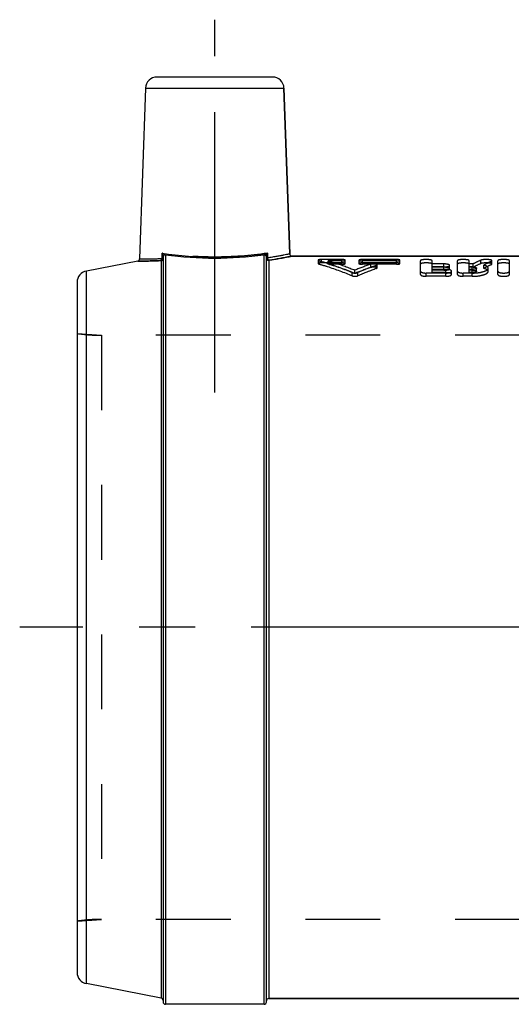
# Model space of a CAD drawing. Header units: millimetres. Extents: x 439 to 561, y 455 to 545.
# Tile 1 of 2: x 439 to 481, y 460 to 545. Entities that reach past the tile are written whole.
import ezdxf

# ---------------------------------------------------------------- set-up
doc = ezdxf.new("R2010")
doc.units = ezdxf.units.MM
doc.header["$LTSCALE"] = 65.185185
doc.linetypes.add('CENTER', pattern=[0.6, 0.375, -0.075, 0.075, -0.075])
doc.linetypes.add('HIDDEN', pattern=[0.2, 0.1, -0.1])
for name, color, linetype in [('ACHSEN_S', 7, 'CONTINUOUS'), ('KOERPER', 7, 'CONTINUOUS'), ('KONST.EL_MIT_GEO', 7, 'CONTINUOUS')]:
    doc.layers.add(name, color=color, linetype=linetype)

msp = doc.modelspace()

# ---------------------------------------------------------------- linework, layer by layer
at = {"layer": 'ACHSEN_S', "color": 2, "linetype": 'CENTER'}
msp.add_line((561.468, 492.399), (438.618, 492.399), dxfattribs=at)
at = {"layer": 'KOERPER', "color": 2, "linetype": 'CENTER'}
msp.add_line((455.618, 512.849), (455.618, 545.349), dxfattribs=at)
at = {"layer": 'KOERPER', "color": 7, "linetype": 'Continuous'}
for p, q in [((449.585, 539.384), (449.065, 524.508)), ((461.652, 539.384), (462.156, 524.942)), ((503.618, 524.749), (462.356, 524.749)), ((503.618, 460.049), (460.318, 460.049)), ((459.918, 459.549), (451.318, 459.549))]:
    msp.add_line(p, q, dxfattribs=at)
at = {"layer": 'KONST.EL_MIT_GEO', "color": 7, "linetype": 'Continuous'}
for p, q in [((460.653, 540.349), (450.584, 540.349)), ((449.585, 539.384), (461.652, 539.384)), ((462.156, 524.942), (461.652, 539.384)), ((448.904, 524.318), (444.428, 523.448)), ((448.904, 524.318), (449.213, 524.315)), ((450.957, 524.35), (450.957, 460.08)), ((451.028, 524.542), (451.029, 525.006)), ((451.118, 524.699), (451.118, 459.749)), ((451.318, 524.86), (451.318, 459.549)), ((459.918, 459.549), (459.918, 524.86)), ((460.118, 459.749), (460.118, 524.699)), ((460.208, 525.006), (460.208, 524.584)), ((460.318, 524.382), (460.318, 460.049)), ((462.356, 524.749), (503.618, 524.749)), ((444.428, 461.35), (444.428, 523.448)), ((443.618, 522.467), (443.618, 462.331)), ((450.957, 460.08), (444.428, 461.35)), ((460.318, 460.049), (503.618, 460.049))]:
    msp.add_line(p, q, dxfattribs=at)
at = {"layer": 'KONST.EL_MIT_GEO', "color": 8, "linetype": 'HIDDEN'}
for p, q in [((464.618, 524.391), (464.618, 524.097)), ((464.678, 524.061), (464.678, 524.354)), ((464.916, 524.155), (464.916, 524.449)), ((466.699, 524.449), (464.916, 524.449)), ((465.509, 524.036), (465.509, 524.329)), ((466.699, 524.329), (465.509, 524.329)), ((466.699, 524.036), (466.699, 524.449)), ((466.996, 524.097), (466.996, 524.391)), ((468.184, 524.391), (468.184, 524.097)), ((468.482, 524.036), (468.482, 524.449)), ((471.453, 524.449), (468.482, 524.449)), ((471.453, 524.329), (468.482, 524.329)), ((471.453, 524.036), (471.453, 524.449)), ((471.751, 524.097), (471.751, 524.391)), ((473.538, 523.151), (473.538, 524.347)), ((474.557, 523.306), (474.557, 524.347)), ((476.765, 523.151), (476.765, 524.347)), ((477.784, 523.306), (477.784, 524.347)), ((478.806, 524.097), (478.806, 524.391)), ((479.73, 524.008), (479.73, 524.302)), ((479.777, 524.053), (479.777, 524.347)), ((480.287, 523.151), (480.287, 524.347)), ((481.306, 523.151), (481.306, 524.347)), ((466.699, 524.155), (464.916, 524.155)), ((466.699, 524.036), (465.509, 524.036)), ((467.836, 523.237), (467.836, 523.523)), ((471.453, 524.155), (468.482, 524.155)), ((471.453, 524.036), (468.482, 524.036)), ((469.229, 523.751), (469.229, 524.041)), ((469.705, 523.661), (469.705, 523.951)), ((469.764, 523.706), (469.764, 523.997)), ((475.576, 524.068), (474.557, 524.068)), ((475.576, 523.801), (474.557, 523.801)), ((475.576, 523.777), (474.557, 523.777)), ((475.746, 523.593), (474.557, 523.593)), ((475.576, 523.512), (474.557, 523.512)), ((475.576, 523.512), (475.576, 524.068)), ((475.746, 523.306), (475.746, 523.593)), ((476.085, 523.649), (476.085, 523.938)), ((476.255, 523.151), (476.255, 523.436)), ((478.132, 524.068), (477.784, 524.068)), ((478.065, 523.801), (477.784, 523.801)), ((478.132, 523.777), (477.784, 523.777)), ((478.065, 523.593), (477.784, 523.593)), ((478.065, 523.512), (477.784, 523.512)), ((478.065, 523.306), (478.065, 523.801)), ((478.132, 523.777), (478.132, 524.068)), ((478.426, 523.411), (478.426, 523.699)), ((479.059, 523.671), (479.059, 523.961)), ((479.445, 523.411), (479.445, 523.699)), ((467.594, 523.027), (467.594, 523.311)), ((468.078, 523.027), (468.078, 523.311)), ((474.048, 522.987), (474.048, 523.271)), ((475.746, 523.271), (474.048, 523.271)), ((475.746, 522.987), (474.048, 522.987)), ((475.746, 523.306), (474.557, 523.306)), ((475.746, 522.987), (475.746, 523.271)), ((477.274, 522.987), (477.274, 523.271)), ((478.065, 523.271), (477.274, 523.271)), ((478.065, 522.987), (477.274, 522.987)), ((478.065, 523.306), (477.784, 523.306)), ((478.065, 522.987), (478.065, 523.271)), ((443.618, 517.999), (445.734, 517.849)), ((445.734, 517.849), (445.734, 466.949)), ((496.118, 517.849), (445.734, 517.849)), ((443.618, 466.799), (445.734, 466.949)), ((496.118, 466.949), (445.734, 466.949))]:
    msp.add_line(p, q, dxfattribs=at)
at = {"layer": 'KONST.EL_MIT_GEO', "color": 7, "linetype": 'Continuous'}
for centre, radius, start, end in [((450.584, 539.349), 1, 90, 178), ((460.653, 539.349), 1, 2, 90), ((448.865, 524.515), 0.2, 280.99541, 358.00146), ((449.359, 555.268), 30.953, 269.73085, 272.90329), ((448.149, 519.138), 6.536, 61.43325, 63.85458), ((451.312, 524.662), 0.193, 169.70623, 179.9354), ((451.385, 525.082), 0.232, 241.53601, 247.4824), ((451.378, 525.065), 0.213, 247.47322, 253.87601), ((455.618, 556.994), 32.42, 262.37821, 277.62179), ((463.15, 519.017), 6.672, 116.16852, 118.54056), ((459.925, 524.662), 0.193, 0.06461, 10.29434), ((461.175, 524.531), 1.075, 161.43687, 163.81905), ((460.319, 524.582), 0.2, 259.93932, 269.93912), ((462.356, 524.949), 0.2, 181.99746, 270.00588), ((444.618, 522.467), 1, 101, 180), ((444.618, 462.331), 1, 180, 259), ((450.918, 459.884), 0.2, 0, 79), ((460.318, 459.849), 0.2, 90, 180), ((451.318, 459.749), 0.2, 180, 270), ((459.918, 459.749), 0.2, 270, 0)]:
    msp.add_arc(centre, radius, start, end, dxfattribs=at)
at = {"layer": 'KONST.EL_MIT_GEO', "color": 8, "linetype": 'HIDDEN'}
for centre, radius, start, end in [((448.086, 519.016), 6.673, 61.45944, 63.83133), ((463.09, 519.134), 6.54, 116.1462, 118.56607), ((455.257, 558.944), 34.924, 278.38295, 281.729), ((482.615, 515.589), 9.591, 113.39885, 117.86933), ((483.874, 515.311), 9.9, 114.75021, 119.10438), ((459.731, 503.401), 21.429, 67.77349, 74.35701), ((476.127, 503.371), 21.791, 108.45548, 112.36171), ((476.111, 502.937), 21.922, 108.29705, 112.17563), ((476.991, 503.042), 22.142, 109.21206, 113.73548), ((476.972, 502.613), 22.267, 109.04804, 113.54037), ((482.601, 515.245), 9.631, 113.2064, 117.6504), ((483.858, 514.97), 9.937, 114.54944, 118.87923), ((445.734, 532.849), 15, 261.89039, 270), ((445.734, 451.949), 15, 90, 98.10961)]:
    msp.add_arc(centre, radius, start, end, dxfattribs=at)
for points, knots in [([(450.927, 524.355), (450.641, 524.34), (450.142, 524.323), (449.512, 524.312), (449.124, 524.319), (448.948, 524.316), (448.904, 524.318)], [0, 0, 0, 0, 0.424091, 0.739681, 0.93427, 1, 1, 1, 1]), ([(450.927, 524.355), (450.942, 524.36), (451.005, 524.401), (451.029, 524.484), (451.029, 524.542)], [0, 0, 0, 0, 0.217209, 1, 1, 1, 1]), ([(451.118, 524.544), (451.118, 524.546), (451.106, 524.543), (451.093, 524.546), (451.063, 524.543), (451.041, 524.543), (451.028, 524.542)], [0, 0, 0, 0, 0.066176, 0.260447, 0.576812, 1, 1, 1, 1]), ([(460.208, 525.006), (458.69, 524.784), (455.618, 524.552), (452.547, 524.784), (451.029, 525.006)], [0, 0, 0, 0, 0.5, 1, 1, 1, 1]), ([(451.118, 524.699), (451.118, 524.748), (451.091, 524.853), (451.053, 524.952), (451.029, 525.005)], [0, 0, 0, 0, 0.45766, 1, 1, 1, 1]), ([(451.274, 524.878), (451.232, 524.869), (451.152, 524.826), (451.118, 524.74), (451.118, 524.699)], [0, 0, 0, 0, 0.513333, 1, 1, 1, 1]), ([(451.318, 524.86), (451.268, 524.86), (451.162, 524.818), (451.118, 524.713), (451.118, 524.662)], [0, 0, 0, 0, 0.502107, 1, 1, 1, 1]), ([(459.918, 524.86), (459.969, 524.86), (460.075, 524.818), (460.118, 524.713), (460.118, 524.662)], [0, 0, 0, 0, 0.502107, 1, 1, 1, 1]), ([(459.963, 524.878), (460.005, 524.869), (460.085, 524.826), (460.118, 524.74), (460.118, 524.699)], [0, 0, 0, 0, 0.513306, 1, 1, 1, 1]), ([(460.118, 524.58), (460.118, 524.582), (460.131, 524.58), (460.144, 524.583), (460.174, 524.583), (460.196, 524.584), (460.208, 524.584)], [0, 0, 0, 0, 0.066698, 0.261049, 0.577339, 1, 1, 1, 1]), ([(460.118, 524.58), (460.118, 524.529), (460.162, 524.424), (460.268, 524.382), (460.318, 524.382)], [0, 0, 0, 0, 0.497982, 1, 1, 1, 1]), ([(460.208, 525.005), (460.184, 524.952), (460.146, 524.853), (460.119, 524.748), (460.119, 524.699)], [0, 0, 0, 0, 0.542345, 1, 1, 1, 1]), ([(460.208, 524.584), (460.211, 524.56), (460.227, 524.482), (460.291, 524.401), (460.348, 524.393)], [0, 0, 0, 0, 0.289395, 1, 1, 1, 1]), ([(464.916, 524.449), (464.845, 524.449), (464.748, 524.442), (464.655, 524.422), (464.618, 524.401), (464.618, 524.391)], [0, 0, 0, 0, 0.680339, 0.895296, 1, 1, 1, 1]), ([(464.618, 524.391), (464.618, 524.387), (464.631, 524.364), (464.658, 524.36), (464.678, 524.354)], [0, 0, 0, 0, 0.146419, 1, 1, 1, 1]), ([(464.678, 524.354), (464.923, 524.286), (465.913, 523.992), (466.881, 523.624), (467.594, 523.311)], [0, 0, 0, 0, 0.246187, 1, 1, 1, 1]), ([(465.509, 524.329), (465.704, 524.274), (466.491, 524.039), (467.264, 523.758), (467.836, 523.523)], [0, 0, 0, 0, 0.246962, 1, 1, 1, 1]), ([(466.996, 524.391), (466.996, 524.401), (466.96, 524.422), (466.866, 524.442), (466.769, 524.449), (466.699, 524.449)], [0, 0, 0, 0, 0.102944, 0.320332, 1, 1, 1, 1]), ([(466.699, 524.329), (466.769, 524.329), (466.866, 524.337), (466.96, 524.358), (466.996, 524.38), (466.996, 524.391)], [0, 0, 0, 0, 0.679552, 0.896367, 1, 1, 1, 1]), ([(468.482, 524.449), (468.411, 524.449), (468.314, 524.442), (468.22, 524.422), (468.184, 524.401), (468.184, 524.391)], [0, 0, 0, 0, 0.68066, 0.897046, 1, 1, 1, 1]), ([(468.184, 524.391), (468.184, 524.38), (468.22, 524.358), (468.314, 524.337), (468.411, 524.329), (468.482, 524.329)], [0, 0, 0, 0, 0.103622, 0.321438, 1, 1, 1, 1]), ([(471.751, 524.391), (471.751, 524.401), (471.715, 524.422), (471.621, 524.442), (471.524, 524.449), (471.453, 524.449)], [0, 0, 0, 0, 0.102944, 0.320332, 1, 1, 1, 1]), ([(471.453, 524.329), (471.524, 524.329), (471.621, 524.337), (471.715, 524.358), (471.751, 524.38), (471.751, 524.391)], [0, 0, 0, 0, 0.679552, 0.896367, 1, 1, 1, 1]), ([(474.557, 524.347), (474.557, 524.366), (474.496, 524.403), (474.394, 524.424), (474.233, 524.446), (474.048, 524.451), (473.864, 524.446), (473.702, 524.424), (473.599, 524.403), (473.538, 524.366), (473.538, 524.347)], [0, 0, 0, 0, 0.052527, 0.160561, 0.316088, 0.499307, 0.682527, 0.838541, 0.948019, 1, 1, 1, 1]), ([(477.784, 524.347), (477.784, 524.366), (477.722, 524.403), (477.621, 524.424), (477.459, 524.446), (477.275, 524.451), (477.09, 524.446), (476.928, 524.424), (476.826, 524.403), (476.765, 524.366), (476.765, 524.347)], [0, 0, 0, 0, 0.052527, 0.160561, 0.316088, 0.499307, 0.682527, 0.838541, 0.948019, 1, 1, 1, 1]), ([(479.777, 524.347), (479.777, 524.362), (479.735, 524.395), (479.605, 524.429), (479.362, 524.455), (479.076, 524.446), (478.88, 524.423), (478.806, 524.391)], [0, 0, 0, 0, 0.045041, 0.132923, 0.422051, 0.757737, 1, 1, 1, 1]), ([(479.73, 524.302), (479.737, 524.305), (479.756, 524.315), (479.777, 524.333), (479.777, 524.347)], [0, 0, 0, 0, 0.356345, 1, 1, 1, 1]), ([(481.306, 524.347), (481.306, 524.366), (481.244, 524.403), (481.143, 524.424), (480.981, 524.446), (480.797, 524.451), (480.612, 524.446), (480.45, 524.424), (480.348, 524.403), (480.287, 524.366), (480.287, 524.347)], [0, 0, 0, 0, 0.052527, 0.160561, 0.316088, 0.499307, 0.682527, 0.838541, 0.948019, 1, 1, 1, 1]), ([(464.916, 524.155), (464.845, 524.155), (464.748, 524.148), (464.655, 524.128), (464.618, 524.107), (464.618, 524.097)], [0, 0, 0, 0, 0.680757, 0.895703, 1, 1, 1, 1]), ([(464.618, 524.097), (464.618, 524.093), (464.631, 524.071), (464.658, 524.066), (464.678, 524.061)], [0, 0, 0, 0, 0.145644, 1, 1, 1, 1]), ([(464.678, 524.061), (464.923, 523.993), (465.913, 523.701), (466.881, 523.337), (467.594, 523.027)], [0, 0, 0, 0, 0.246262, 1, 1, 1, 1]), ([(466.996, 524.097), (466.996, 524.107), (466.96, 524.128), (466.866, 524.148), (466.769, 524.155), (466.699, 524.155)], [0, 0, 0, 0, 0.102537, 0.319913, 1, 1, 1, 1]), ([(466.699, 524.036), (466.769, 524.036), (466.866, 524.043), (466.96, 524.065), (466.996, 524.086), (466.996, 524.097)], [0, 0, 0, 0, 0.679987, 0.896782, 1, 1, 1, 1]), ([(468.482, 524.155), (468.411, 524.155), (468.314, 524.148), (468.22, 524.128), (468.184, 524.107), (468.184, 524.097)], [0, 0, 0, 0, 0.68108, 0.897453, 1, 1, 1, 1]), ([(468.184, 524.097), (468.184, 524.086), (468.22, 524.065), (468.314, 524.043), (468.411, 524.036), (468.482, 524.036)], [0, 0, 0, 0, 0.103207, 0.321004, 1, 1, 1, 1]), ([(469.764, 523.997), (469.764, 524.02), (469.673, 524.056), (469.51, 524.075), (469.334, 524.076), (469.229, 524.041)], [0, 0, 0, 0, 0.128592, 0.397411, 1, 1, 1, 1]), ([(469.764, 523.706), (469.764, 523.73), (469.672, 523.765), (469.51, 523.784), (469.334, 523.785), (469.229, 523.751)], [0, 0, 0, 0, 0.128219, 0.397108, 1, 1, 1, 1]), ([(469.705, 523.951), (469.713, 523.954), (469.736, 523.962), (469.764, 523.98), (469.764, 523.997)], [0, 0, 0, 0, 0.366155, 1, 1, 1, 1]), ([(469.705, 523.661), (469.713, 523.664), (469.736, 523.672), (469.764, 523.69), (469.764, 523.706)], [0, 0, 0, 0, 0.36697, 1, 1, 1, 1]), ([(471.751, 524.097), (471.751, 524.107), (471.714, 524.128), (471.621, 524.148), (471.524, 524.155), (471.453, 524.155)], [0, 0, 0, 0, 0.102537, 0.319913, 1, 1, 1, 1]), ([(471.453, 524.036), (471.524, 524.036), (471.621, 524.043), (471.715, 524.065), (471.751, 524.086), (471.751, 524.097)], [0, 0, 0, 0, 0.679987, 0.896782, 1, 1, 1, 1]), ([(474.557, 524.054), (474.557, 524.072), (474.496, 524.109), (474.394, 524.13), (474.233, 524.151), (474.048, 524.157), (473.864, 524.151), (473.702, 524.13), (473.6, 524.109), (473.538, 524.072), (473.538, 524.054)], [0, 0, 0, 0, 0.052317, 0.160346, 0.31596, 0.499307, 0.682654, 0.838755, 0.948229, 1, 1, 1, 1]), ([(473.538, 523.436), (473.538, 523.411), (473.589, 523.354), (473.761, 523.29), (473.927, 523.271), (474.048, 523.271)], [0, 0, 0, 0, 0.13236, 0.351102, 1, 1, 1, 1]), ([(476.085, 523.938), (476.085, 523.96), (476.03, 524.007), (475.862, 524.053), (475.697, 524.068), (475.576, 524.068)], [0, 0, 0, 0, 0.117073, 0.333044, 1, 1, 1, 1]), ([(475.576, 523.801), (475.697, 523.801), (475.862, 523.818), (476.031, 523.868), (476.085, 523.917), (476.085, 523.938)], [0, 0, 0, 0, 0.664256, 0.881489, 1, 1, 1, 1]), ([(476.085, 523.649), (476.085, 523.67), (476.03, 523.716), (475.862, 523.762), (475.697, 523.777), (475.576, 523.777)], [0, 0, 0, 0, 0.116514, 0.33245, 1, 1, 1, 1]), ([(475.576, 523.512), (475.697, 523.512), (475.862, 523.529), (476.03, 523.579), (476.085, 523.627), (476.085, 523.649)], [0, 0, 0, 0, 0.664877, 0.88206, 1, 1, 1, 1]), ([(475.746, 523.271), (475.867, 523.271), (476.033, 523.29), (476.205, 523.355), (476.255, 523.411), (476.255, 523.436)], [0, 0, 0, 0, 0.649526, 0.868414, 1, 1, 1, 1]), ([(476.255, 523.436), (476.255, 523.479), (476.117, 523.56), (476.004, 523.574), (475.921, 523.583)], [0, 0, 0, 0, 0.340332, 1, 1, 1, 1]), ([(477.784, 524.054), (477.784, 524.072), (477.722, 524.109), (477.621, 524.13), (477.459, 524.151), (477.275, 524.157), (477.09, 524.151), (476.928, 524.13), (476.826, 524.109), (476.765, 524.072), (476.765, 524.054)], [0, 0, 0, 0, 0.052317, 0.160346, 0.31596, 0.499307, 0.682654, 0.838755, 0.948229, 1, 1, 1, 1]), ([(476.765, 523.436), (476.765, 523.411), (476.815, 523.354), (476.987, 523.29), (477.153, 523.271), (477.274, 523.271)], [0, 0, 0, 0, 0.13236, 0.351102, 1, 1, 1, 1]), ([(478.065, 523.801), (478.151, 523.801), (478.268, 523.789), (478.389, 523.752), (478.426, 523.715), (478.426, 523.699)], [0, 0, 0, 0, 0.65797, 0.876842, 1, 1, 1, 1]), ([(478.065, 523.271), (478.242, 523.271), (478.572, 523.292), (478.956, 523.367), (479.205, 523.461), (479.353, 523.54), (479.445, 523.636), (479.445, 523.699)], [0, 0, 0, 0, 0.351992, 0.6559, 0.777589, 0.875014, 1, 1, 1, 1]), ([(478.426, 523.699), (478.426, 523.683), (478.389, 523.645), (478.268, 523.605), (478.151, 523.593), (478.065, 523.593)], [0, 0, 0, 0, 0.124031, 0.342669, 1, 1, 1, 1]), ([(478.065, 523.512), (478.151, 523.512), (478.268, 523.501), (478.389, 523.464), (478.426, 523.427), (478.426, 523.411)], [0, 0, 0, 0, 0.658646, 0.877465, 1, 1, 1, 1]), ([(478.065, 522.987), (478.242, 522.987), (478.572, 523.008), (478.956, 523.083), (479.205, 523.176), (479.353, 523.254), (479.445, 523.349), (479.445, 523.411)], [0, 0, 0, 0, 0.352436, 0.656614, 0.778317, 0.875644, 1, 1, 1, 1]), ([(478.426, 523.411), (478.426, 523.395), (478.389, 523.358), (478.268, 523.318), (478.151, 523.306), (478.065, 523.306)], [0, 0, 0, 0, 0.123402, 0.341974, 1, 1, 1, 1]), ([(479.777, 524.053), (479.777, 524.068), (479.734, 524.101), (479.605, 524.134), (479.361, 524.16), (479.076, 524.151), (478.88, 524.129), (478.806, 524.097)], [0, 0, 0, 0, 0.044817, 0.132646, 0.42187, 0.757711, 1, 1, 1, 1]), ([(479.445, 523.699), (479.445, 523.758), (479.357, 523.847), (479.214, 523.913), (479.115, 523.946), (479.059, 523.961)], [0, 0, 0, 0, 0.362108, 0.643529, 1, 1, 1, 1]), ([(479.445, 523.411), (479.445, 523.47), (479.357, 523.559), (479.214, 523.624), (479.115, 523.656), (479.059, 523.671)], [0, 0, 0, 0, 0.360985, 0.642738, 1, 1, 1, 1]), ([(479.73, 524.008), (479.737, 524.012), (479.756, 524.021), (479.777, 524.039), (479.777, 524.053)], [0, 0, 0, 0, 0.357194, 1, 1, 1, 1]), ([(481.306, 524.054), (481.306, 524.072), (481.244, 524.109), (481.143, 524.13), (480.981, 524.151), (480.797, 524.157), (480.612, 524.151), (480.45, 524.13), (480.348, 524.109), (480.287, 524.072), (480.287, 524.054)], [0, 0, 0, 0, 0.052317, 0.160346, 0.31596, 0.499307, 0.682654, 0.838755, 0.948229, 1, 1, 1, 1]), ([(480.287, 523.436), (480.287, 523.411), (480.337, 523.354), (480.509, 523.29), (480.796, 523.257), (481.082, 523.29), (481.255, 523.354), (481.306, 523.411), (481.306, 523.436)], [0, 0, 0, 0, 0.065939, 0.175748, 0.499355, 0.823359, 0.934661, 1, 1, 1, 1]), ([(467.594, 523.311), (467.669, 523.278), (467.836, 523.264), (468.003, 523.278), (468.078, 523.311)], [0, 0, 0, 0, 0.499964, 1, 1, 1, 1]), ([(467.594, 523.027), (467.669, 522.994), (467.836, 522.98), (468.003, 522.994), (468.078, 523.027)], [0, 0, 0, 0, 0.499964, 1, 1, 1, 1]), ([(473.538, 523.151), (473.538, 523.126), (473.589, 523.07), (473.761, 523.006), (473.927, 522.987), (474.048, 522.987)], [0, 0, 0, 0, 0.131668, 0.350328, 1, 1, 1, 1]), ([(476.255, 523.151), (476.255, 523.175), (476.205, 523.23), (476.032, 523.289), (475.867, 523.306), (475.746, 523.306)], [0, 0, 0, 0, 0.129401, 0.346752, 1, 1, 1, 1]), ([(475.746, 522.987), (475.867, 522.987), (476.033, 523.006), (476.205, 523.07), (476.255, 523.126), (476.255, 523.151)], [0, 0, 0, 0, 0.650301, 0.869105, 1, 1, 1, 1]), ([(476.765, 523.151), (476.765, 523.126), (476.815, 523.07), (476.987, 523.006), (477.153, 522.987), (477.274, 522.987)], [0, 0, 0, 0, 0.131668, 0.350328, 1, 1, 1, 1]), ([(480.287, 523.151), (480.287, 523.126), (480.337, 523.07), (480.51, 523.006), (480.796, 522.973), (481.082, 523.006), (481.255, 523.07), (481.306, 523.126), (481.306, 523.151)], [0, 0, 0, 0, 0.065594, 0.175361, 0.499354, 0.823745, 0.935004, 1, 1, 1, 1])]:
    msp.add_open_spline(points, degree=3, knots=knots, dxfattribs=at)
at = {"layer": 'KONST.EL_MIT_GEO', "color": 7, "linetype": 'Continuous'}
for points, knots in [([(449.065, 524.508), (449.067, 524.506), (449.079, 524.51), (449.102, 524.506), (449.143, 524.507), (449.228, 524.505), (449.375, 524.504), (449.595, 524.503), (449.876, 524.505), (450.213, 524.511), (450.604, 524.522), (450.881, 524.534), (451.028, 524.542)], [0, 0, 0, 0, 0.004117, 0.01644, 0.036945, 0.065595, 0.147, 0.259888, 0.403129, 0.575379, 0.775055, 1, 1, 1, 1]), ([(450.927, 524.355), (450.942, 524.36), (451.005, 524.401), (451.029, 524.484), (451.028, 524.542)], [0, 0, 0, 0, 0.217218, 1, 1, 1, 1]), ([(450.927, 524.355), (450.931, 524.355), (450.939, 524.355), (450.957, 524.356), (450.957, 524.35)], [0, 0, 0, 0, 0.414742, 1, 1, 1, 1]), ([(450.957, 524.35), (451.001, 524.358), (451.086, 524.407), (451.118, 524.499), (451.118, 524.544)], [0, 0, 0, 0, 0.501789, 1, 1, 1, 1]), ([(451.028, 524.542), (451.039, 524.543), (451.068, 524.544), (451.098, 524.546), (451.116, 524.545)], [0, 0, 0, 0, 0.370886, 1, 1, 1, 1]), ([(451.029, 525.006), (452.547, 524.784), (455.618, 524.552), (458.69, 524.784), (460.208, 525.006)], [0, 0, 0, 0, 0.5, 1, 1, 1, 1]), ([(451.029, 525.005), (451.053, 524.952), (451.091, 524.853), (451.118, 524.748), (451.118, 524.699)], [0, 0, 0, 0, 0.542345, 1, 1, 1, 1]), ([(451.274, 524.878), (451.232, 524.869), (451.152, 524.826), (451.118, 524.74), (451.118, 524.699)], [0, 0, 0, 0, 0.513306, 1, 1, 1, 1]), ([(451.318, 524.86), (451.273, 524.86), (451.179, 524.827), (451.13, 524.741), (451.122, 524.697)], [0, 0, 0, 0, 0.501636, 1, 1, 1, 1]), ([(459.918, 524.86), (459.964, 524.86), (460.058, 524.827), (460.107, 524.741), (460.115, 524.697)], [0, 0, 0, 0, 0.501636, 1, 1, 1, 1]), ([(459.963, 524.878), (460.005, 524.869), (460.085, 524.826), (460.119, 524.74), (460.119, 524.699)], [0, 0, 0, 0, 0.513333, 1, 1, 1, 1]), ([(460.119, 524.699), (460.119, 524.709), (460.122, 524.754), (460.133, 524.797), (460.142, 524.831)], [0, 0, 0, 0, 0.22006, 1, 1, 1, 1]), ([(460.208, 524.584), (460.198, 524.584), (460.169, 524.583), (460.139, 524.583), (460.121, 524.581)], [0, 0, 0, 0, 0.370135, 1, 1, 1, 1]), ([(462.156, 524.942), (462.155, 524.94), (462.142, 524.941), (462.12, 524.933), (462.079, 524.926), (461.994, 524.907), (461.848, 524.877), (461.629, 524.833), (461.351, 524.779), (461.017, 524.717), (460.63, 524.65), (460.354, 524.606), (460.208, 524.584)], [0, 0, 0, 0, 0.004164, 0.01662, 0.037336, 0.066262, 0.148327, 0.261848, 0.405466, 0.577618, 0.776545, 1, 1, 1, 1]), ([(460.348, 524.393), (460.344, 524.392), (460.335, 524.39), (460.318, 524.389), (460.318, 524.382)], [0, 0, 0, 0, 0.401858, 1, 1, 1, 1]), ([(462.356, 524.749), (462.312, 524.74), (461.646, 524.603), (460.976, 524.485), (460.348, 524.393)], [0, 0, 0, 0, 0.066363, 1, 1, 1, 1])]:
    msp.add_open_spline(points, degree=3, knots=knots, dxfattribs=at)
at = {"layer": 'KONST.EL_MIT_GEO', "color": 8, "linetype": 'HIDDEN'}
for points in [[(451.318, 524.86), (451.303, 524.864), (451.288, 524.871), (451.274, 524.878)], [(459.963, 524.878), (459.949, 524.871), (459.934, 524.864), (459.918, 524.86)], [(475.921, 523.583), (475.863, 523.59), (475.804, 523.593), (475.746, 523.593)]]:
    msp.add_open_spline(points, degree=3, dxfattribs=at)
at = {"layer": 'KONST.EL_MIT_GEO', "color": 7, "linetype": 'Continuous'}
for points in [[(459.918, 524.86), (459.934, 524.864), (459.949, 524.871), (459.963, 524.878)], [(460.118, 524.58), (460.118, 524.557), (460.123, 524.534), (460.131, 524.512)], [(460.131, 524.512), (460.146, 524.47), (460.179, 524.431), (460.218, 524.409)], [(460.156, 524.874), (460.171, 524.918), (460.188, 524.962), (460.208, 525.005)], [(460.208, 524.584), (460.211, 524.553), (460.22, 524.522), (460.233, 524.493)], [(460.218, 524.409), (460.239, 524.397), (460.261, 524.389), (460.284, 524.385)], [(460.233, 524.493), (460.245, 524.468), (460.262, 524.443), (460.284, 524.425)], [(460.284, 524.425), (460.302, 524.409), (460.325, 524.396), (460.348, 524.393)]]:
    msp.add_open_spline(points, degree=3, dxfattribs=at)

doc.saveas('drawing.dxf')
